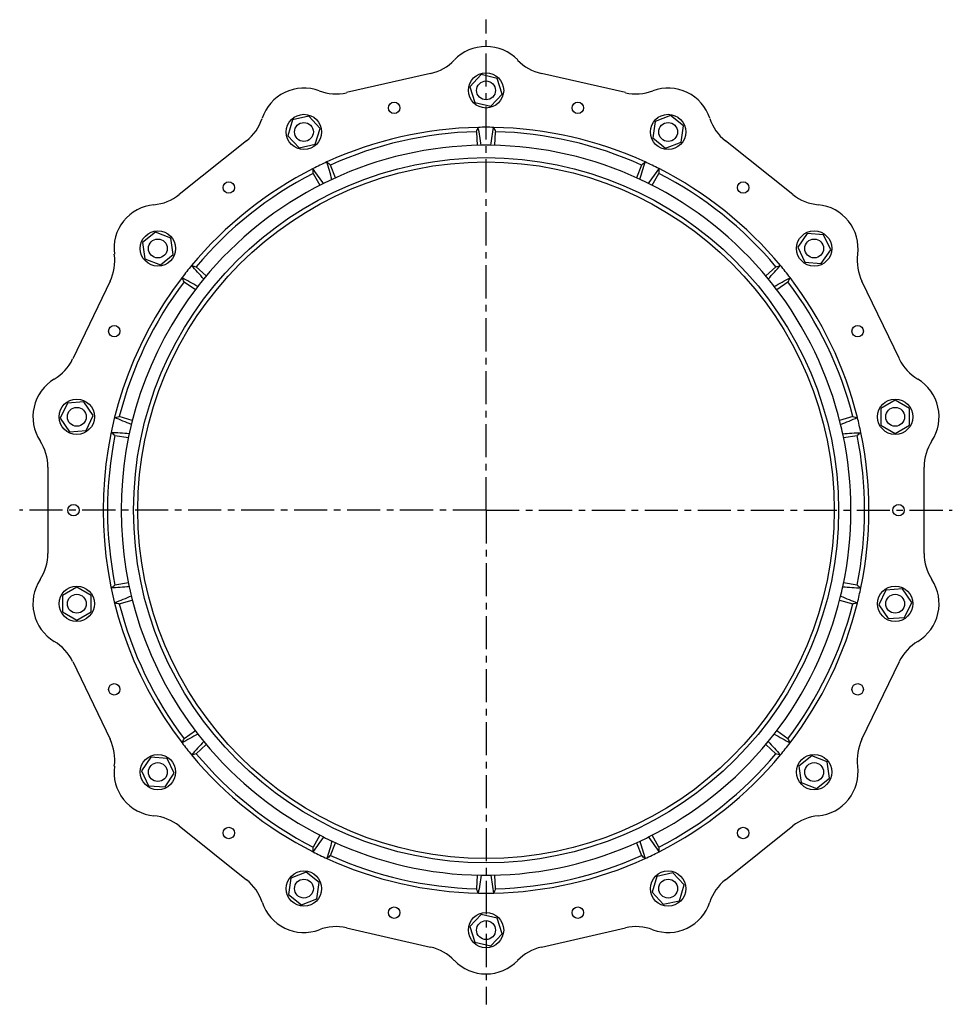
# Model space of a CAD drawing. Header units: millimetres. Extents: x -151 to 1620, y 48 to 1080.
# Tile 1 of 3: x -151 to 827, y 48 to 1080. Entities that reach past the tile are written whole.
import ezdxf

# ---------------------------------------------------------------- set-up
doc = ezdxf.new("R2010")
doc.units = ezdxf.units.MM
doc.header["$LTSCALE"] = 92.51
doc.linetypes.add('CENTER', pattern=[0.6, 0.375, -0.075, 0.075, -0.075])
doc.layers.get('0').update_dxf_attribs({"linetype": 'CONTINUOUS'})
for name, color, linetype in [('AXES', 7, 'CONTINUOUS'), ('DEFAULT_1', 7, 'CENTER'), ('SURFS', 7, 'CONTINUOUS')]:
    doc.layers.add(name, color=color, linetype=linetype)

msp = doc.modelspace()

# ---------------------------------------------------------------- linework, layer by layer
at = {"color": 7, "linetype": 'Continuous'}
for p, q in [((279.8, 1023.5), (191.7, 1003.4)), ((484.2, 1003.4), (396.1, 1023.5)), ((87, 952.9), (16.4, 896.6)), ((659.6, 896.6), (589, 952.9)), ((-56.1, 805.7), (-95.3, 724.3)), ((771.3, 724.3), (732.1, 805.7)), ((-100.7, 678), (-108.3, 662.4)), ((-83.5, 679.3), (-100.7, 678)), ((-73.7, 665), (-83.5, 679.3)), ((-108.3, 662.4), (-98.5, 648.1)), ((-81.2, 649.4), (-73.7, 665)), ((-32.8, 659.8), (-46.5, 663.9)), ((-98.5, 648.1), (-81.2, 649.4)), ((-51, 644.2), (-36.9, 641.9)), ((-121.2, 610.9), (-121.2, 520.6)), ((797.2, 520.6), (797.2, 610.9)), ((-91, 485.2), (-106, 476.5)), ((-76, 476.5), (-91, 485.2)), ((-36.9, 489.6), (-51, 487.3)), ((-106, 476.5), (-106, 459.2)), ((-76, 459.2), (-76, 476.5)), ((-46.5, 467.6), (-32.8, 471.7)), ((-106, 459.2), (-91, 450.5)), ((-91, 450.5), (-76, 459.2)), ((-95.3, 407.2), (-56.1, 325.8)), ((732.1, 325.8), (771.3, 407.2)), ((16.4, 234.9), (87, 178.6)), ((589, 178.6), (659.6, 234.9)), ((191.7, 128.1), (279.8, 108)), ((396.1, 108), (484.2, 128.1))]:
    msp.add_line(p, q, dxfattribs=at)
for centre, radius in [((241.7, 987.4), 6), ((434.2, 987.4), 6), ((338, 565.8), 369.5), ((338, 565.8), 365), ((68.3, 903.9), 6), ((607.6, 903.9), 6), ((-51.7, 753.4), 6), ((727.6, 753.4), 6), ((-91, 663.7), 18.5), ((-94.5, 565.8), 6), ((770.5, 565.8), 6), ((-91, 467.8), 18.5), ((-51.7, 378.1), 6), ((727.6, 378.1), 6), ((68.3, 227.6), 6), ((607.6, 227.6), 6), ((241.7, 144.1), 6), ((434.2, 144.1), 6)]:
    msp.add_circle(centre, radius, dxfattribs=at)
for centre, radius, start, end in [((338, 565.8), 401.3, 91.1493, 114.565), ((338, 565.8), 396.8, 91.4587, 114.2556), ((338, 565.8), 401.3, 65.435, 88.8507), ((338, 565.8), 396.8, 65.7444, 88.5413), ((338, 565.8), 382.5, 90.75, 114.9643), ((338, 565.8), 382.5, 65.0357, 89.25), ((338, 565.8), 401.3, 116.8636, 140.2793), ((338, 565.8), 396.8, 117.173, 139.9699), ((338, 565.8), 396.8, 40.0301, 62.827), ((338, 565.8), 401.3, 39.7207, 63.1364), ((338, 565.8), 382.5, 116.4643, 140.6786), ((338, 565.8), 382.5, 39.3214, 63.5357), ((338, 565.8), 401.3, 142.5779, 217.4221), ((338, 565.8), 396.8, 142.8873, 165.6842), ((338, 565.8), 396.8, 14.3158, 37.1127), ((338, 565.8), 401.3, 14.0064, 37.4221), ((338, 565.8), 382.5, 142.1786, 217.8214), ((338, 565.8), 382.5, 13.6071, 37.8214), ((-140.4, 746), 50, 300.9697, 334.2857), ((-91, 663.7), 46, 120.9697, 213.316), ((338, 565.8), 396.8, 168.6016, 191.3984), ((338, 565.8), 382.5, 347.8929, 12.1071), ((338, 565.8), 396.8, 348.6016, 11.3984), ((338, 565.8), 401.3, 348.2922, 11.7078), ((-171.2, 610.9), 50, 0, 33.316), ((-171.2, 520.6), 50, 326.684, 360), ((-91, 467.8), 46, 146.684, 239.0303), ((338, 565.8), 382.5, 322.1786, 346.3929), ((338, 565.8), 396.8, 194.3158, 217.1127), ((338, 565.8), 396.8, 322.8873, 345.6842), ((338, 565.8), 401.3, 322.5779, 345.9936), ((-140.4, 385.5), 50, 25.7143, 59.0303), ((338, 565.8), 382.5, 219.3214, 243.5357), ((338, 565.8), 382.5, 296.4643, 320.6786), ((338, 565.8), 396.8, 220.0301, 242.827), ((338, 565.8), 396.8, 297.173, 319.9699), ((338, 565.8), 401.3, 219.7207, 243.1364), ((338, 565.8), 401.3, 296.8636, 320.2793), ((338, 565.8), 382.5, 245.0357, 269.25), ((338, 565.8), 382.5, 270.75, 294.9643), ((338, 565.8), 401.3, 245.435, 268.8507), ((338, 565.8), 396.8, 245.7444, 268.5413), ((338, 565.8), 401.3, 271.1493, 294.565), ((338, 565.8), 396.8, 271.4587, 294.2556)]:
    msp.add_arc(centre, radius, start, end, dxfattribs=at)
for points in [[(-51.4, 662.9), (-49.8, 663.2), (-48.2, 663.5), (-46.5, 663.9)], [(-33.8, 655.7), (-39.7, 658.1), (-45.6, 660.5), (-51.4, 662.9)], [(-36, 646), (-42.4, 646.4), (-48.7, 646.8), (-55, 647.2)], [(-51, 644.2), (-52.3, 645.2), (-53.7, 646.2), (-55, 647.2)], [(-55, 484.3), (-53.7, 485.3), (-52.3, 486.3), (-51, 487.3)], [(-36, 485.5), (-42.4, 485.1), (-48.7, 484.7), (-55, 484.3)], [(-33.8, 475.8), (-39.7, 473.4), (-45.6, 471), (-51.4, 468.6)], [(-46.5, 467.6), (-48.2, 468), (-49.8, 468.3), (-51.4, 468.6)]]:
    msp.add_open_spline(points, degree=3, dxfattribs=at)
at = {"layer": 'AXES', "color": 7, "linetype": 'Continuous'}
for centre in [(338, 1005.8), (147.1, 962.2), (528.9, 962.2), (-6, 840.1), (682, 840.1), (-91, 663.7), (766.9, 663.7), (-91, 467.8), (766.9, 467.8), (-6, 291.4), (682, 291.4), (147.1, 169.3), (528.9, 169.3), (338, 125.8)]:
    msp.add_circle(centre, 9.89, dxfattribs=at)
at = {"layer": 'DEFAULT_1', "color": 7, "linetype": 'CENTER'}
for q in [(338, 1079.9), (-150.9, 565.8), (338, 48), (826.8, 565.8)]:
    msp.add_line((338, 565.8), q, dxfattribs=at)
at = {"layer": 'SURFS', "color": 7, "linetype": 'Continuous'}
for p, q in [((332.9, 1022.3), (321.1, 1009.6)), ((349.8, 1018.4), (332.9, 1022.3)), ((354.9, 1001.9), (349.8, 1018.4)), ((321.1, 1009.6), (326.2, 993.1)), ((343.1, 989.2), (354.9, 1001.9)), ((326.2, 993.1), (343.1, 989.2)), ((135.3, 974.9), (130.2, 958.3)), ((152.2, 978.7), (135.3, 974.9)), ((164, 966), (152.2, 978.7)), ((515.3, 973), (512.8, 955.9)), ((531.5, 979.3), (515.3, 973)), ((545, 968.5), (531.5, 979.3)), ((158.8, 949.5), (164, 966)), ((327.9, 962.4), (328.8, 948.1)), ((347.1, 948.1), (348.1, 962.4)), ((542.4, 951.4), (545, 968.5)), ((130.2, 958.3), (142, 945.6)), ((142, 945.6), (158.8, 949.5)), ((512.8, 955.9), (526.3, 945.1)), ((526.3, 945.1), (542.4, 951.4)), ((156.8, 918.8), (163.8, 906.3)), ((180.3, 914.2), (175, 927.5)), ((501, 927.5), (495.6, 914.2)), ((512.1, 906.3), (519.2, 918.8)), ((-8.6, 857.2), (-22.2, 846.4)), ((7.5, 850.9), (-8.6, 857.2)), ((-22.2, 846.4), (-19.6, 829.3)), ((10.1, 833.8), (7.5, 850.9)), ((674.5, 855.7), (664.7, 841.4)), ((691.7, 854.4), (674.5, 855.7)), ((699.3, 838.8), (691.7, 854.4)), ((664.7, 841.4), (672.2, 825.8)), ((689.5, 824.5), (699.3, 838.8)), ((-19.6, 829.3), (-3.4, 823)), ((-3.4, 823), (10.1, 833.8)), ((672.2, 825.8), (689.5, 824.5)), ((44.7, 811.3), (34.1, 821)), ((641.8, 821), (631.2, 811.3)), ((21.5, 805.2), (33.3, 797)), ((642.7, 797), (654.4, 805.2)), ((766.9, 681), (751.9, 672.3)), ((751.9, 672.3), (751.9, 655)), ((781.9, 672.3), (766.9, 681)), ((781.9, 655), (781.9, 672.3)), ((722.5, 663.9), (708.7, 659.8)), ((751.9, 655), (766.9, 646.3)), ((766.9, 646.3), (781.9, 655)), ((712.8, 641.9), (727, 644.2)), ((727, 487.3), (712.8, 489.6)), ((757.2, 482.2), (749.7, 466.5)), ((774.5, 483.4), (757.2, 482.2)), ((784.2, 469.1), (774.5, 483.4)), ((708.7, 471.7), (722.5, 467.6)), ((749.7, 466.5), (759.4, 452.2)), ((776.7, 453.5), (784.2, 469.1)), ((759.4, 452.2), (776.7, 453.5)), ((33.3, 334.5), (21.5, 326.3)), ((654.4, 326.3), (642.7, 334.5)), ((34.1, 310.5), (44.7, 320.2)), ((631.2, 320.2), (641.8, 310.5)), ((-13.5, 307), (-23.3, 292.7)), ((3.7, 305.7), (-13.5, 307)), ((11.2, 290.1), (3.7, 305.7)), ((679.4, 308.5), (665.9, 297.7)), ((695.5, 302.2), (679.4, 308.5)), ((698.1, 285.1), (695.5, 302.2)), ((-23.3, 292.7), (-15.8, 277.1)), ((1.5, 275.8), (11.2, 290.1)), ((665.9, 297.7), (668.4, 280.6)), ((668.4, 280.6), (684.6, 274.3)), ((684.6, 274.3), (698.1, 285.1)), ((-15.8, 277.1), (1.5, 275.8)), ((163.8, 225.2), (156.8, 212.7)), ((175, 204), (180.3, 217.3)), ((495.6, 217.3), (501, 204)), ((519.2, 212.7), (512.1, 225.2)), ((149.6, 186.5), (133.5, 180.1)), ((163.2, 175.7), (149.6, 186.5)), ((534, 185.9), (517.1, 182)), ((545.8, 173.2), (534, 185.9)), ((133.5, 180.1), (130.9, 163)), ((160.6, 158.5), (163.2, 175.7)), ((328.8, 183.4), (327.9, 169.1)), ((348.1, 169.1), (347.1, 183.4)), ((517.1, 182), (512, 165.5)), ((512, 165.5), (523.8, 152.8)), ((540.7, 156.6), (545.8, 173.2)), ((130.9, 163), (144.5, 152.2)), ((144.5, 152.2), (160.6, 158.5)), ((523.8, 152.8), (540.7, 156.6)), ((332.9, 142.3), (321.1, 129.6)), ((349.8, 138.4), (332.9, 142.3)), ((354.9, 121.9), (349.8, 138.4)), ((321.1, 129.6), (326.2, 113.1)), ((343.1, 109.2), (354.9, 121.9)), ((326.2, 113.1), (343.1, 109.2))]:
    msp.add_line(p, q, dxfattribs=at)
for centre in [(338, 1005.8), (147.1, 962.2), (528.9, 962.2), (-6, 840.1), (682, 840.1), (766.9, 663.7), (766.9, 467.8), (-6, 291.4), (682, 291.4), (147.1, 169.3), (528.9, 169.3), (338, 125.8)]:
    msp.add_circle(centre, 18.5, dxfattribs=at)
for centre, radius, start, end in [((338, 1005.8), 46, 43.8268, 136.1732), ((268.7, 1072.2), 50, 282.8571, 316.1732), ((407.2, 1072.2), 50, 223.8268, 257.1429), ((147.1, 962.2), 46, 69.5411, 161.8875), ((180.6, 1052.1), 50, 249.5411, 282.8571), ((495.3, 1052.1), 50, 257.1429, 290.4589), ((528.9, 962.2), 46, 18.1125, 110.4589), ((55.8, 992), 50, 308.5714, 341.8875), ((620.1, 992), 50, 198.1125, 231.4286), ((338, 565.8), 401.3, 88.8507, 91.1493), ((338, 565.8), 382.5, 89.25, 90.75), ((338, 565.8), 401.3, 114.565, 116.8636), ((338, 565.8), 401.3, 63.1364, 65.435), ((338, 565.8), 382.5, 114.9643, 116.4643), ((338, 565.8), 382.5, 63.5357, 65.0357), ((-14.8, 935.7), 50, 275.2554, 308.5714), ((690.8, 935.7), 50, 231.4286, 264.7446), ((-6, 840.1), 46, 95.2554, 187.6017), ((682, 840.1), 46, 352.3983, 84.7446), ((-101.2, 827.4), 50, 334.2857, 7.6017), ((777.1, 827.4), 50, 172.3983, 205.7143), ((338, 565.8), 401.3, 140.2793, 142.5779), ((338, 565.8), 401.3, 37.4221, 39.7207), ((338, 565.8), 382.5, 140.6786, 142.1786), ((338, 565.8), 382.5, 37.8214, 39.3214), ((816.3, 746), 50, 205.7143, 239.0303), ((766.9, 663.7), 46, 326.684, 59.0303), ((338, 565.8), 401.3, 11.7078, 14.0064), ((338, 565.8), 382.5, 12.1071, 13.6071), ((847.2, 610.9), 50, 146.684, 180), ((847.2, 520.6), 50, 180, 213.316), ((338, 565.8), 382.5, 346.3929, 347.8929), ((766.9, 467.8), 46, 300.9697, 33.316), ((338, 565.8), 401.3, 345.9936, 348.2922), ((816.3, 385.5), 50, 120.9697, 154.2857), ((338, 565.8), 382.5, 217.8214, 219.3214), ((338, 565.8), 382.5, 320.6786, 322.1786), ((-101.2, 304.1), 50, 352.3983, 25.7143), ((338, 565.8), 401.3, 217.4221, 219.7207), ((338, 565.8), 401.3, 320.2793, 322.5779), ((777.1, 304.1), 50, 154.2857, 187.6017), ((-6, 291.4), 46, 172.3983, 264.7446), ((682, 291.4), 46, 275.2554, 7.6017), ((-14.8, 195.8), 50, 51.4286, 84.7446), ((690.8, 195.8), 50, 95.2554, 128.5714), ((338, 565.8), 382.5, 243.5357, 245.0357), ((338, 565.8), 382.5, 294.9643, 296.4643), ((338, 565.8), 401.3, 243.1364, 245.435), ((338, 565.8), 401.3, 294.565, 296.8636), ((55.8, 139.5), 50, 18.1125, 51.4286), ((338, 565.8), 382.5, 269.25, 270.75), ((620.1, 139.5), 50, 128.5714, 161.8875), ((147.1, 169.3), 46, 198.1125, 290.4589), ((338, 565.8), 401.3, 268.8507, 271.1493), ((528.9, 169.3), 46, 249.5411, 341.8875), ((180.6, 79.4), 50, 77.1429, 110.4589), ((495.3, 79.4), 50, 69.5411, 102.8571), ((268.7, 59.3), 50, 43.8268, 77.1429), ((407.2, 59.3), 50, 102.8571, 136.1732), ((338, 125.8), 46, 223.8268, 316.1732)]:
    msp.add_arc(centre, radius, start, end, dxfattribs=at)
for points in [[(327.9, 962.4), (328.6, 964), (329.2, 965.5), (329.9, 967)], [(333, 948.2), (332, 954.5), (330.9, 960.8), (329.9, 967)], [(343, 948.2), (344, 954.5), (345, 960.8), (346, 967)], [(346, 967), (346.7, 965.5), (347.4, 964), (348.1, 962.4)], [(176.5, 912.5), (174.7, 918.6), (172.9, 924.7), (171.1, 930.8)], [(171.1, 930.8), (172.4, 929.7), (173.7, 928.6), (175, 927.5)], [(499.4, 912.5), (501.2, 918.6), (503, 924.7), (504.8, 930.8)], [(501, 927.5), (502.3, 928.6), (503.5, 929.7), (504.8, 930.8)], [(167.5, 908.2), (163.9, 913.4), (160.3, 918.6), (156.6, 923.8)], [(156.8, 918.8), (156.7, 920.4), (156.7, 922.1), (156.6, 923.8)], [(508.4, 908.2), (512.1, 913.4), (515.7, 918.6), (519.3, 923.8)], [(519.3, 923.8), (519.3, 922.1), (519.2, 920.4), (519.2, 918.8)], [(42.1, 808.1), (37.8, 812.8), (33.5, 817.5), (29.3, 822.2)], [(29.3, 822.2), (30.9, 821.8), (32.5, 821.4), (34.1, 821)], [(633.9, 808.1), (638.1, 812.8), (642.4, 817.5), (646.7, 822.2)], [(641.8, 821), (643.4, 821.4), (645.1, 821.8), (646.7, 822.2)], [(35.8, 800.3), (30.3, 803.4), (24.8, 806.5), (19.2, 809.6)], [(21.5, 805.2), (20.8, 806.7), (20, 808.2), (19.2, 809.6)], [(640.1, 800.3), (645.7, 803.4), (651.2, 806.5), (656.7, 809.6)], [(656.7, 809.6), (656, 808.2), (655.2, 806.7), (654.4, 805.2)], [(709.7, 655.7), (715.6, 658.1), (721.5, 660.5), (727.4, 662.9)], [(722.5, 663.9), (724.1, 663.5), (725.8, 663.2), (727.4, 662.9)], [(712, 646), (718.3, 646.4), (724.6, 646.8), (731, 647.2)], [(731, 647.2), (729.6, 646.2), (728.3, 645.2), (727, 644.2)], [(712, 485.5), (718.3, 485.1), (724.6, 484.7), (731, 484.3)], [(727, 487.3), (728.3, 486.3), (729.6, 485.3), (731, 484.3)], [(709.7, 475.8), (715.6, 473.4), (721.5, 471), (727.4, 468.6)], [(727.4, 468.6), (725.8, 468.3), (724.1, 468), (722.5, 467.6)], [(35.8, 331.2), (30.3, 328.1), (24.8, 325), (19.2, 321.9)], [(640.1, 331.2), (645.7, 328.1), (651.2, 325), (656.7, 321.9)], [(19.2, 321.9), (20, 323.3), (20.8, 324.8), (21.5, 326.3)], [(42.1, 323.4), (37.8, 318.7), (33.5, 314), (29.3, 309.3)], [(633.9, 323.4), (638.1, 318.7), (642.4, 314), (646.7, 309.3)], [(654.4, 326.3), (655.2, 324.8), (656, 323.3), (656.7, 321.9)], [(34.1, 310.5), (32.5, 310.1), (30.9, 309.7), (29.3, 309.3)], [(646.7, 309.3), (645.1, 309.7), (643.4, 310.1), (641.8, 310.5)], [(167.5, 223.3), (163.9, 218.1), (160.3, 212.9), (156.6, 207.7)], [(176.5, 219), (174.7, 212.9), (172.9, 206.8), (171.1, 200.7)], [(499.4, 219), (501.2, 212.9), (503, 206.8), (504.8, 200.7)], [(508.4, 223.3), (512.1, 218.1), (515.7, 212.9), (519.3, 207.7)], [(156.6, 207.7), (156.7, 209.4), (156.7, 211.1), (156.8, 212.7)], [(519.2, 212.7), (519.2, 211.1), (519.3, 209.4), (519.3, 207.7)], [(175, 204), (173.7, 202.9), (172.4, 201.8), (171.1, 200.7)], [(504.8, 200.7), (503.5, 201.8), (502.3, 202.9), (501, 204)], [(333, 183.3), (332, 177), (330.9, 170.7), (329.9, 164.5)], [(343, 183.3), (344, 177), (345, 170.7), (346, 164.5)], [(329.9, 164.5), (329.2, 166), (328.6, 167.5), (327.9, 169.1)], [(348.1, 169.1), (347.4, 167.5), (346.7, 166), (346, 164.5)]]:
    msp.add_open_spline(points, degree=3, dxfattribs=at)

doc.saveas('drawing.dxf')
